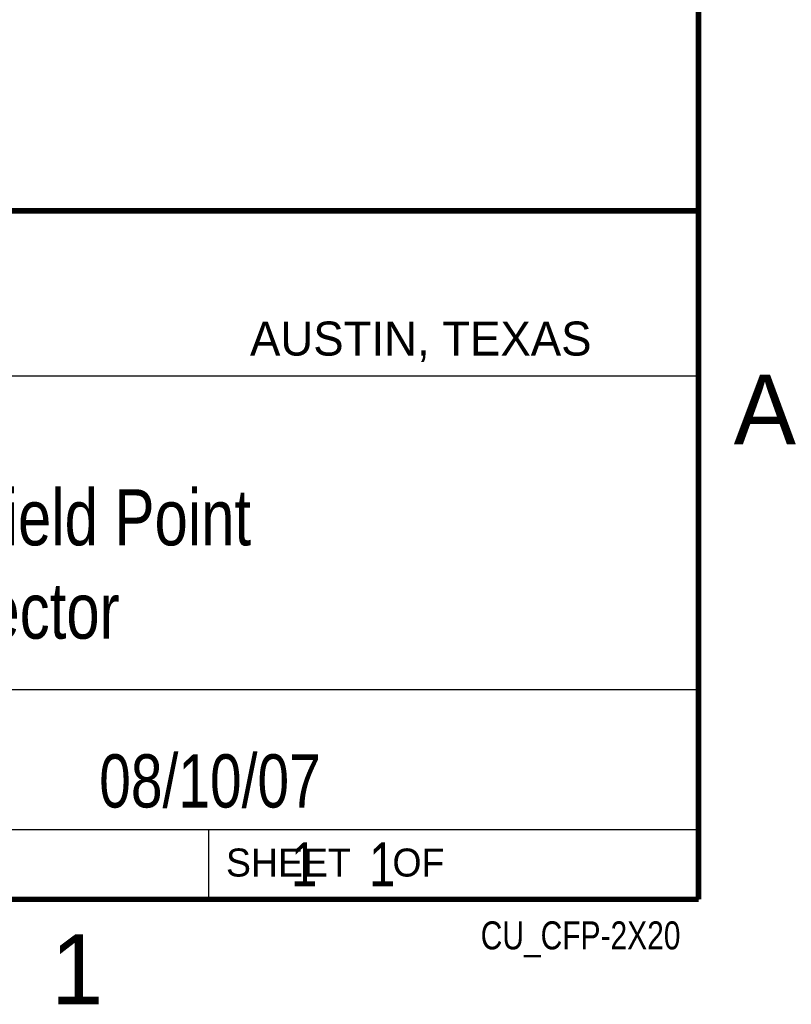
# Model space of a CAD drawing. Header units: inches. Extents: x 0 to 22, y 0 to 17.
# Tile 30 of 41: x 19.1 to 21.8, y 0.1 to 3.6. Entities that reach past the tile are written whole.
import ezdxf
from ezdxf.enums import TextEntityAlignment as Align

# ---------------------------------------------------------------- set-up
doc = ezdxf.new("R2010")
doc.units = ezdxf.units.IN
doc.header["$LTSCALE"] = 1.21
doc.header["$MEASUREMENT"] = 0
doc.layers.get('0').update_dxf_attribs({"linetype": 'CONTINUOUS'})
doc.styles.get("Standard").update_dxf_attribs({"font": 'txt', "width": 0.8})

msp = doc.modelspace()

# ---------------------------------------------------------------- linework, layer by layer
at = {"color": 2, "linetype": 'CONTINUOUS'}
for p, q in [((16.3737, 2.9596), (21.5037, 2.9596)), ((16.375, 2.96), (21.5, 2.96)), ((21.5037, 2.9596), (21.5037, 1.2496)), ((16.7288, 2.37), (21.5, 2.37)), ((16.3737, 1.2496), (21.5037, 1.2496)), ((18.01, 1.25), (21.5, 1.25)), ((21.5, 1.25), (21.5, 0.75)), ((16.375, 0.75), (21.5, 0.75)), ((18.01, 0.75), (21.5, 0.75)), ((19.75, 0.75), (21.5, 0.75)), ((19.75, 0.75), (19.75, 0.5)), ((21.5, 0.75), (21.5, 0.5)), ((19.75, 0.5), (21.5, 0.5)), ((20.4977, 0.4994), (21.4977, 0.4994)), ((20.4977, 0.4994), (20.4977, 0.4989)), ((20.4977, 0.4989), (21.4977, 0.4989)), ((21.4977, 0.4994), (21.4977, 0.4989))]:
    msp.add_line(p, q, dxfattribs=at)
at = {"color": 7, "linetype": 'CONTINUOUS', "const_width": 0.02}
for points in [[(21.5, 0.5), (21.5, 16.5)], [(13.6, 2.9595), (21.5, 2.96)], [(0.5, 0.5), (21.5, 0.5)]]:
    msp.add_lwpolyline(points, dxfattribs=at)

# ---------------------------------------------------------------- texts
at = {"color": 2, "linetype": 'CONTINUOUS'}
for s, height, p in [('AUSTIN, TEXAS', 0.121576, (19.898, 2.4426)), ('A', 0.25, (21.625, 2.125)), ('SHEET    OF', 0.1, (19.8121, 0.5815)), ('1', 0.25, (19.1875, 0.125))]:
    msp.add_text(s, height=height, dxfattribs=at).set_placement(p)
at = {"color": 2, "linetype": 'CONTINUOUS', "width": 0.8}
msp.add_text('CU_CFP-2X20', height=0.1, dxfattribs=at).set_placement((21.4352, 0.3213), align=Align.RIGHT)
at = {"color": 7, "linetype": 'CONTINUOUS'}
for s, insert, char_height, width, attachment_point in [('Compact Field Point\\PConnector', (18.9387, 1.9646), 0.2, 3.04, 2), ('08/10/07 ', (19.755, 1.0181), 0.19, 1.368, 2), ('     1    1', (19.8125, 0.7031), 0.15625, 1.375, 1)]:
    msp.add_mtext(s, dxfattribs=dict(at, insert=insert, char_height=char_height, width=width, attachment_point=attachment_point))

doc.saveas('drawing.dxf')
